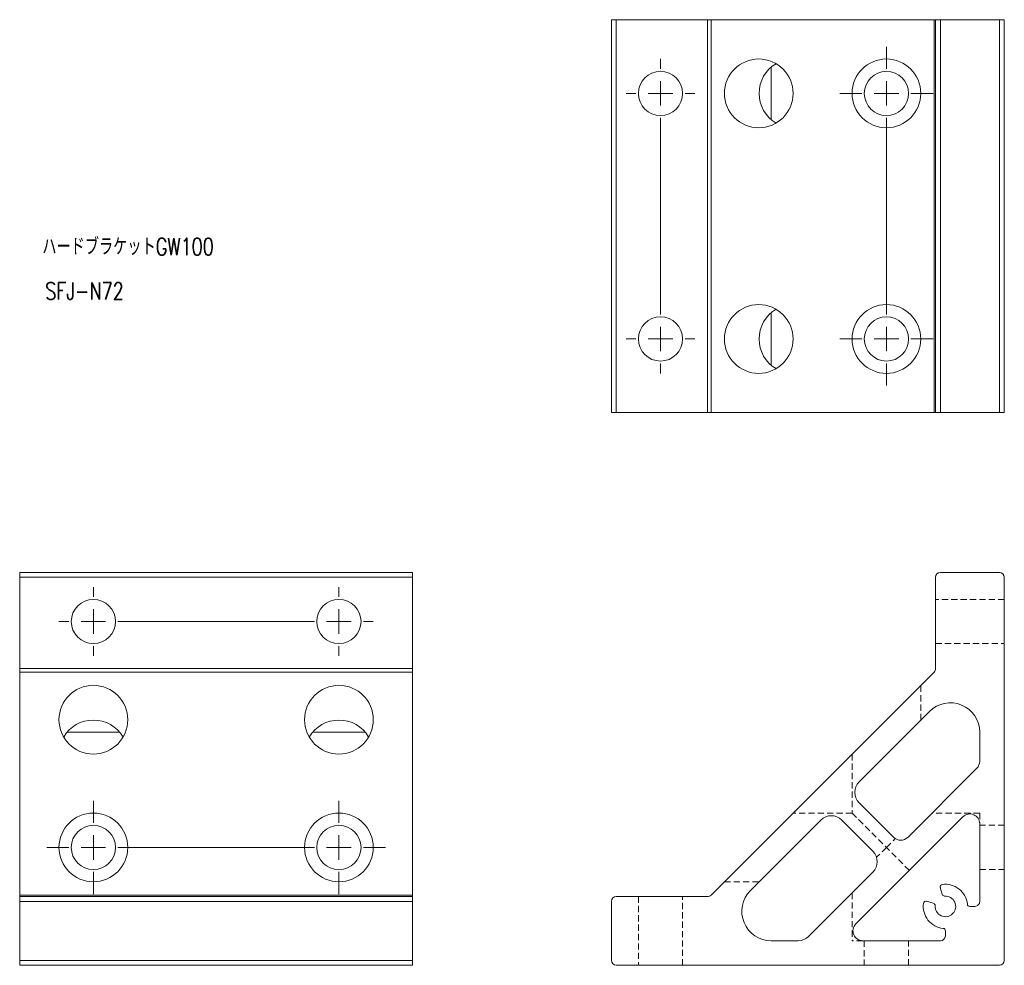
# Model space of a CAD drawing. Header units: millimetres. Extents: x 25 to 226, y 30 to 222.
import ezdxf

# ---------------------------------------------------------------- set-up
doc = ezdxf.new("R2010")
doc.units = ezdxf.units.MM
doc.linetypes.add('HIDDEN', pattern=[1.905, 1.27, -0.635])
doc.styles.add('SLDTEXTSTYLE0', font='TXT', dxfattribs={"width": 0.75, "bigfont": 'bigfont'})

# ---------------------------------------------------------------- blocks, each defined once
blk = doc.blocks.new('SW_CENTERMARKSYMBOL_0')
at = {"color": 0, "linetype": 'Continuous', "lineweight": 0}
for p, q in [((0, 55), (0, 57)), ((0, 50), (0, 52.5)), ((-5, 50), (-7, 50)), ((0, 50), (-2.5, 50)), ((0, 50), (0, 47.5)), ((0, 50), (2.5, 50)), ((5, 50), (7, 50)), ((0, 5), (0, 45)), ((0, 0), (0, 2.5)), ((-5, 0), (-7, 0)), ((0, 0), (-2.5, 0)), ((0, 0), (0, -2.5)), ((0, 0), (2.5, 0)), ((5, 0), (7, 0)), ((0, -5), (0, -7))]:
    blk.add_line(p, q, dxfattribs=at)
blk = doc.blocks.new('SW_CENTERMARKSYMBOL_1')
at = {"color": 0, "linetype": 'Continuous', "lineweight": 0}
for p, q in [((0, 55), (0, 59.5)), ((0, 50), (0, 52.5)), ((-5, 50), (-9.5, 50)), ((0, 50), (-2.5, 50)), ((0, 50), (0, 47.5)), ((0, 50), (2.5, 50)), ((5, 50), (9.5, 50)), ((0, 5), (0, 45)), ((0, 0), (0, 2.5)), ((-5, 0), (-9.5, 0)), ((0, 0), (-2.5, 0)), ((0, 0), (0, -2.5)), ((0, 0), (2.5, 0)), ((5, 0), (9.5, 0)), ((0, -5), (0, -9.5))]:
    blk.add_line(p, q, dxfattribs=at)
blk = doc.blocks.new('SW_CENTERMARKSYMBOL_2')
at = {"color": 0, "linetype": 'Continuous', "lineweight": 0}
for p, q in [((-50, 5), (-50, 9.5)), ((0, 5), (0, 9.5)), ((-50, 0), (-50, 2.5)), ((0, 0), (0, 2.5)), ((-55, 0), (-59.5, 0)), ((-50, 0), (-52.5, 0)), ((-50, 0), (-50, -2.5)), ((-50, 0), (-47.5, 0)), ((-5, 0), (-45, 0)), ((0, 0), (-2.5, 0)), ((0, 0), (0, -2.5)), ((0, 0), (2.5, 0)), ((5, 0), (9.5, 0)), ((-50, -5), (-50, -9.5)), ((0, -5), (0, -9.5))]:
    blk.add_line(p, q, dxfattribs=at)
blk = doc.blocks.new('SW_CENTERMARKSYMBOL_3')
at = {"color": 0, "linetype": 'Continuous', "lineweight": 0}
for p, q in [((-50, 5), (-50, 7)), ((0, 5), (0, 7)), ((-50, 0), (-50, 2.5)), ((0, 0), (0, 2.5)), ((-55, 0), (-57, 0)), ((-50, 0), (-52.5, 0)), ((-50, 0), (-50, -2.5)), ((-50, 0), (-47.5, 0)), ((-5, 0), (-45, 0)), ((0, 0), (-2.5, 0)), ((0, 0), (0, -2.5)), ((0, 0), (2.5, 0)), ((5, 0), (7, 0)), ((-50, -5), (-50, -7)), ((0, -5), (0, -7))]:
    blk.add_line(p, q, dxfattribs=at)

msp = doc.modelspace()

# ---------------------------------------------------------------- linework, layer by layer
at = {"color": 7, "linetype": 'Continuous', "lineweight": 15}
for p, q in [((145.87, 142.38), (145.87, 222.38)), ((145.87, 222.38), (146.87, 222.38)), ((146.87, 222.38), (146.87, 142.38)), ((146.87, 222.38), (165.46, 222.38)), ((165.46, 142.38), (165.46, 222.38)), ((165.46, 222.38), (166.16, 222.38)), ((166.16, 222.38), (166.16, 142.38)), ((166.16, 222.38), (211.58, 222.38)), ((211.58, 142.38), (211.58, 222.38)), ((211.58, 222.38), (211.87, 222.38)), ((211.87, 142.38), (211.87, 222.38)), ((211.87, 222.38), (212.87, 222.38)), ((212.87, 222.38), (212.87, 142.38)), ((212.87, 222.38), (224.87, 222.38)), ((224.87, 142.38), (224.87, 222.38)), ((224.87, 222.38), (225.87, 222.38)), ((225.87, 222.38), (225.87, 142.38)), ((146.87, 142.38), (145.87, 142.38)), ((146.87, 142.38), (165.46, 142.38)), ((166.16, 142.38), (165.46, 142.38)), ((166.16, 142.38), (211.58, 142.38)), ((211.87, 142.38), (211.58, 142.38)), ((212.87, 142.38), (211.87, 142.38)), ((212.87, 142.38), (224.87, 142.38)), ((225.87, 142.38), (224.87, 142.38)), ((25.4, 109.87), (105.4, 109.87)), ((25.4, 108.87), (25.4, 109.87)), ((105.4, 108.87), (25.4, 108.87)), ((25.4, 90.29), (25.4, 108.87)), ((105.4, 109.87), (105.4, 108.87)), ((105.4, 90.29), (105.4, 108.87)), ((211.87, 90.29), (211.87, 108.87)), ((212.87, 109.87), (224.87, 109.87)), ((225.87, 108.87), (225.87, 30.87)), ((25.4, 90.29), (105.4, 90.29)), ((25.4, 89.58), (25.4, 90.29)), ((105.4, 90.29), (105.4, 89.58)), ((105.4, 89.58), (25.4, 89.58)), ((25.4, 44.16), (25.4, 89.58)), ((105.4, 44.16), (105.4, 89.58)), ((166.16, 44.16), (211.58, 89.58)), ((196.3, 67.23), (210.63, 81.56)), ((220.87, 77.32), (220.87, 71.42)), ((220.29, 70), (206.2, 55.91)), ((203.37, 55.91), (196.3, 62.98)), ((174.18, 45.11), (188.52, 59.45)), ((192.76, 59.45), (199.12, 53.08)), ((195.64, 38.29), (217.46, 60.1)), ((220.87, 58.69), (220.87, 42.87)), ((199.12, 48.84), (186.03, 35.75)), ((25.4, 44.16), (105.4, 44.16)), ((25.4, 43.87), (25.4, 44.16)), ((105.4, 44.16), (105.4, 43.87)), ((213.21, 44.34), (212.84, 45.71)), ((25.4, 43.87), (105.4, 43.87)), ((25.4, 42.87), (25.4, 43.87)), ((105.4, 42.87), (25.4, 42.87)), ((25.4, 30.87), (25.4, 42.87)), ((105.4, 43.87), (105.4, 42.87)), ((105.4, 30.87), (105.4, 42.87)), ((145.87, 30.87), (145.87, 42.87)), ((146.87, 43.87), (165.46, 43.87)), ((210.04, 42.9), (211.41, 42.53)), ((219.87, 41.87), (218.85, 41.87)), ((213.87, 36.9), (213.87, 35.87)), ((183.91, 34.87), (178.43, 34.87)), ((212.87, 34.87), (197.06, 34.87)), ((25.4, 30.87), (105.4, 30.87)), ((25.4, 29.87), (25.4, 30.87)), ((105.4, 30.87), (105.4, 29.87)), ((105.4, 29.87), (25.4, 29.87)), ((224.87, 29.87), (146.87, 29.87))]:
    msp.add_line(p, q, dxfattribs=at)
at = {"color": 8, "linetype": 'Continuous', "lineweight": 15}
for p, q in [((178.43, 212.73), (178.43, 202.03)), ((178.43, 162.73), (178.43, 152.03)), ((35.05, 77.32), (45.75, 77.32)), ((85.05, 77.32), (95.75, 77.32))]:
    msp.add_line(p, q, dxfattribs=at)
at = {"color": 7, "linetype": 'HIDDEN', "lineweight": 0}
for p, q in [((225.87, 104.37), (211.87, 104.37)), ((211.87, 95.37), (225.87, 95.37)), ((208.87, 79.8), (208.87, 86.87)), ((194.87, 72.87), (194.87, 60.87)), ((194.87, 60.87), (182.87, 60.87)), ((194.87, 60.87), (201.87, 53.87)), ((220.87, 60.87), (211.16, 60.87)), ((220.87, 60.87), (220.87, 58.69)), ((225.87, 58.37), (220.87, 58.37)), ((201.87, 53.87), (203.67, 55.67)), ((201.87, 53.87), (199.86, 51.86)), ((206.55, 49.19), (201.87, 53.87)), ((220.87, 49.37), (225.87, 49.37)), ((168.87, 46.87), (175.94, 46.87)), ((194.87, 44.59), (194.87, 34.87)), ((151.37, 43.87), (151.37, 29.87)), ((160.37, 29.87), (160.37, 43.87)), ((197.06, 34.87), (194.87, 34.87)), ((197.37, 34.87), (197.37, 29.87)), ((206.37, 29.87), (206.37, 34.87))]:
    msp.add_line(p, q, dxfattribs=at)
at = {"color": 7, "linetype": 'Continuous', "lineweight": 15}
for centre, radius in [((175.87, 207.38), 7), ((201.87, 207.38), 7), ((155.87, 207.38), 4.5), ((201.87, 207.38), 4.5), ((175.87, 157.38), 7), ((201.87, 157.38), 7), ((155.87, 157.38), 4.5), ((201.87, 157.38), 4.5), ((40.4, 99.87), 4.5), ((90.4, 99.87), 4.5), ((40.4, 79.87), 7), ((90.4, 79.87), 7), ((40.4, 53.87), 7), ((90.4, 53.87), 7), ((40.4, 53.87), 4.5), ((90.4, 53.87), 4.5)]:
    msp.add_circle(centre, radius, dxfattribs=at)
for centre, radius, start, end in [((182.94, 207.38), 7, 120.3364, 239.6636), ((182.94, 157.38), 7, 120.3364, 239.6636), ((212.87, 108.87), 1, 90, 180), ((224.87, 108.87), 1, 0, 90), ((210.87, 90.29), 1, 315, 0), ((214.87, 77.32), 6, 0.0003, 135), ((40.4, 72.8), 7, 30.3364, 149.6636), ((90.4, 72.8), 7, 30.3364, 149.6636), ((218.87, 71.42), 2, 315.0001, 359.9997), ((198.42, 65.1), 3, 135, 225), ((190.64, 57.33), 3, 45, 135), ((218.87, 58.69), 2, 0.0002, 134.9998), ((204.78, 57.33), 2, 225, 315), ((197, 50.96), 3, 315, 45), ((213.33, 45.83), 0.5, 97.8193, 195), ((213.87, 41.87), 4.5, 5.7399, 97.8194), ((165.46, 44.87), 1, 270, 315), ((178.43, 40.87), 6, 134.9998, 270), ((213.69, 44.47), 0.5, 195, 273.9128), ((146.87, 42.87), 1, 90, 180), ((213.87, 41.87), 4.5, 172.1808, 264.2608), ((209.91, 42.42), 0.5, 75, 172.1808), ((211.28, 42.05), 0.5, 356.0876, 75), ((213.87, 41.87), 2.1, 176.0876, 93.9128), ((218.85, 42.37), 0.5, 185.7321, 269.9993), ((219.87, 42.87), 1, 269.9998, 0.0035), ((197.06, 36.87), 2, 135.0006, 269.9997), ((213.37, 36.9), 0.5, 0.0026, 84.2609), ((183.91, 37.87), 3, 269.9997, 314.9997), ((212.87, 35.87), 1, 270, 0), ((146.87, 30.87), 1, 180, 270), ((224.87, 30.87), 1, 270, 0)]:
    msp.add_arc(centre, radius, start, end, dxfattribs=at)

# ---------------------------------------------------------------- block references
at = {"color": 7, "linetype": 'Continuous', "lineweight": 0}
for name, p in [('SW_CENTERMARKSYMBOL_1', (201.87, 157.38)), ('SW_CENTERMARKSYMBOL_0', (155.87, 157.38)), ('SW_CENTERMARKSYMBOL_3', (90.4, 99.87)), ('SW_CENTERMARKSYMBOL_2', (90.4, 53.87))]:
    msp.add_blockref(name, p, dxfattribs=at)

# ---------------------------------------------------------------- texts
at = {"color": 7, "linetype": 'Continuous', "lineweight": 0, "char_height": 3.5, "attachment_point": 1, "style": 'SLDTEXTSTYLE0'}
for s, insert in [('ハードブラケットGW100\u3000', (30, 177.93)), ('SFJ-N72', (30.61, 168.9))]:
    msp.add_mtext(s, dxfattribs=dict(at, insert=insert))

doc.saveas('drawing.dxf')
